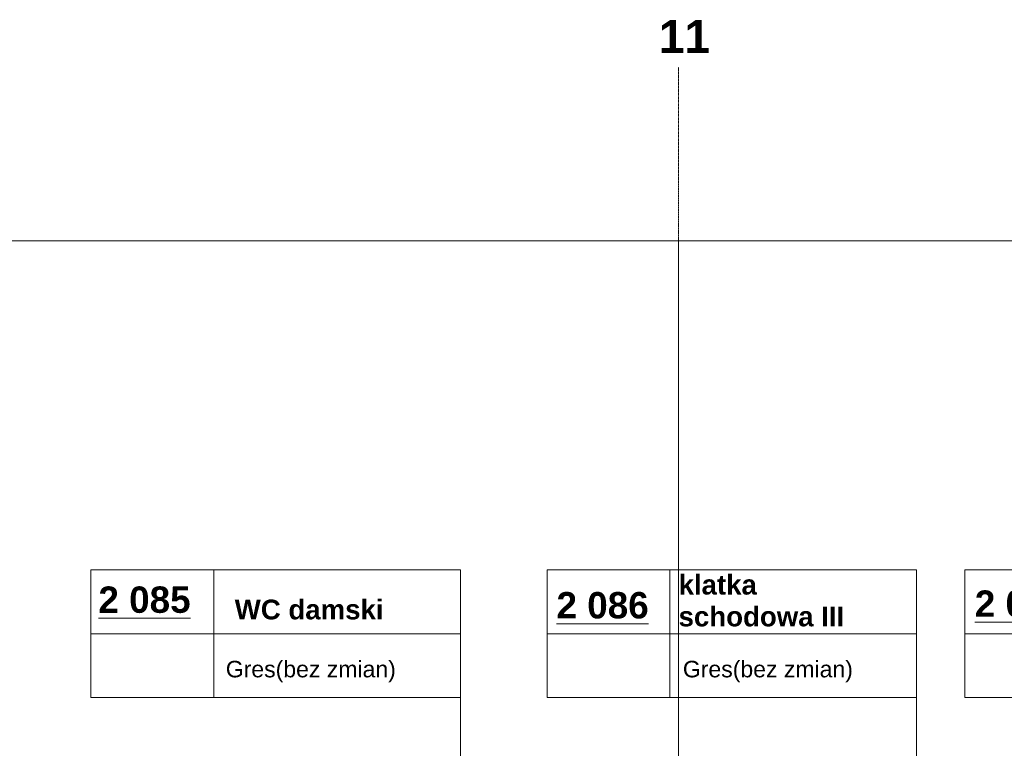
# Model space of a CAD drawing. Header units: millimetres. Extents: x -8838 to 31257, y -6224 to 3754.
# Tile 175 of 205: x 800 to 1756, y 112 to 819. Entities that reach past the tile are written whole.
import ezdxf
from ezdxf.enums import TextEntityAlignment as Align

# ---------------------------------------------------------------- set-up
doc = ezdxf.new("R2010")
doc.units = ezdxf.units.MM
doc.header["$LTSCALE"] = 10
doc.header["$MEASUREMENT"] = 0
doc.linetypes.add('rzut 2 pietra$0$ArchiTECH.PC 5. Line Type', pattern=[0.0053, 0.003, -0.001, 0.0003, -0.001])
doc.linetypes.add('rzut 2 pietra$0$ArchiTECH.PC Solid Line Type', pattern=[0])
doc.layers.add('_Etapy_opis', color=7, linetype='CONTINUOUS', lineweight=18)
doc.layers.add('IS_ARCH', color=254, linetype='CONTINUOUS', lineweight=18)
doc.styles.add('rzut 2 pietra$0$ArchiTECHStyle1', font='arial.ttf', dxfattribs={"height": 0.16})
doc.styles.add('rzut 2 pietra$0$ArchiTECHStyle2', font='arialbd.ttf', dxfattribs={"height": 0.192})

msp = doc.modelspace()

# ---------------------------------------------------------------- linework, layer by layer
at = {"layer": '_Etapy_opis', "color": 4}
msp.add_lwpolyline([(-776.25, 604.49), (-776.25, -3694.17), (2363.6, -3694.17), (2363.6, -1431.17), (1440, -1431.17), (1440, 604.49), (-776.25, 604.49)], dxfattribs=at)
at = {"layer": '_Etapy_opis', "color": 6}
msp.add_lwpolyline([(1440, 604.49), (1440, -1431.17), (7540.52, -1431.17), (7540.52, 604.49)], close=True, dxfattribs=at)
at = {"layer": 'IS_ARCH', "linetype": 'rzut 2 pietra$0$ArchiTECH.PC 5. Line Type'}
msp.add_line((1440, 773.48), (1440, -3818.88), dxfattribs=at)
at = {"layer": 'IS_ARCH', "linetype": 'rzut 2 pietra$0$ArchiTECH.PC Solid Line Type'}
for p, q in [((869.29, 284.99), (1228.09, 284.99)), ((869.29, 284.99), (869.29, 161.07)), ((988.52, 284.99), (988.52, 161.07)), ((1228.09, 284.99), (1228.09, 161.07)), ((1312.29, 284.99), (1671.09, 284.99)), ((1312.29, 284.99), (1312.29, 161.07)), ((1431.53, 284.99), (1431.53, 161.07)), ((1671.09, 284.99), (1671.09, 161.07)), ((1717.97, 284.99), (2076.77, 284.99)), ((1717.97, 284.99), (1717.97, 161.07)), ((869.29, 223.03), (1228.09, 223.03)), ((1312.29, 223.03), (1671.09, 223.03)), ((1717.97, 223.03), (2076.77, 223.03)), ((869.29, 161.07), (1228.09, 161.07)), ((1228.09, 161.07), (1228.09, -148.81)), ((1312.29, 161.07), (1671.09, 161.07)), ((1671.09, 161.07), (1671.09, -144.89)), ((1717.97, 161.07), (2076.77, 161.07))]:
    msp.add_line(p, q, dxfattribs=at)

# ---------------------------------------------------------------- texts
at = {"layer": 'IS_ARCH'}
for s, height, style, p in [('11', 32, 'rzut 2 pietra$0$ArchiTECHStyle2', (1420.88, 777.45)), ('klatka ', 19.2, 'rzut 2 pietra$0$ArchiTECHStyle2', (1440, 255.29)), ('%%u2 085%%u', 25.6, 'rzut 2 pietra$0$ArchiTECHStyle2', (876.56, 235.63)), ('%%u2 086%%u', 25.6, 'rzut 2 pietra$0$ArchiTECHStyle2', (1321.46, 230.22)), ('%%u2 087%%u', 25.6, 'rzut 2 pietra$0$ArchiTECHStyle2', (1727.71, 231.76)), ('WC damski', 19.2, 'rzut 2 pietra$0$ArchiTECHStyle2', (1008.92, 231.19)), ('schodowa III', 19.2, 'rzut 2 pietra$0$ArchiTECHStyle2', (1440, 224.41)), ('Gres(bez zmian)', 16, 'rzut 2 pietra$0$ArchiTECHStyle1', (1000.22, 175.87)), ('Gres(bez zmian)', 16, 'rzut 2 pietra$0$ArchiTECHStyle1', (1444.16, 175.87))]:
    msp.add_text(s, height=height, dxfattribs=dict(at, style=style)).set_placement(p, align=Align.BOTTOM_LEFT)

doc.saveas('drawing.dxf')
